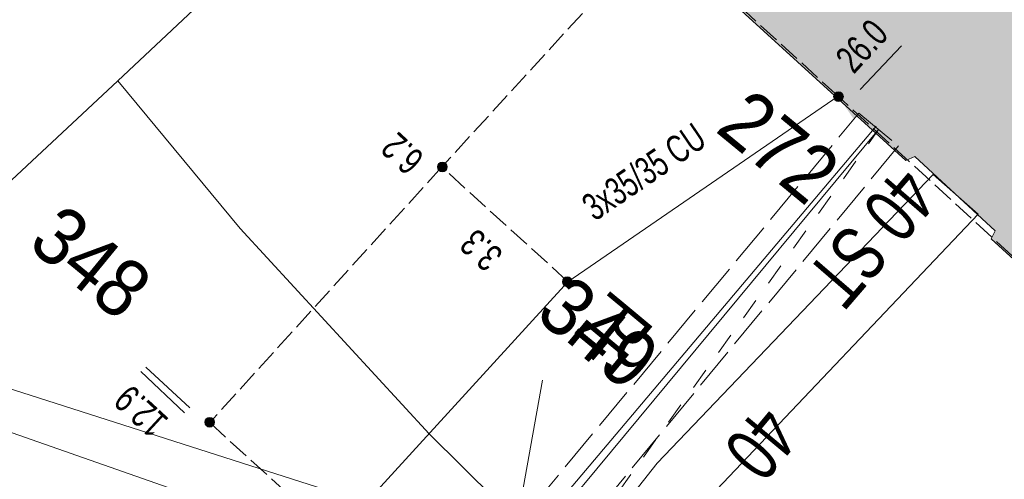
# Model space of a CAD drawing. Header units: metres. Extents: x -740 to 758, y -633 to 854.
# Tile 9 of 256: x -391 to -372, y -197 to -188. Entities that reach past the tile are written whole.
import ezdxf

# ---------------------------------------------------------------- set-up
doc = ezdxf.new("R2010")
doc.units = ezdxf.units.M
doc.header["$MEASUREMENT"] = 0
for name, pattern in [('416_125', [0.5408, 0.416, -0.1248]), ('416_416', [0.832, 0.416, -0.416]), ('832_208', [1.04, 0.832, -0.208])]:
    doc.linetypes.add(name, pattern=pattern)
for name, color, linetype in [('Gas.LOVION', 7, 'Continuous'), ('Grundkarte.LOVION', 7, 'Continuous'), ('Grundkarte_Text.LOVION', 7, 'Continuous'), ('Strom.LOVION', 7, 'Continuous'), ('StromBemass.LOVION', 7, 'Continuous'), ('Wasser.LOVION', 7, 'Continuous')]:
    doc.layers.add(name, color=color, linetype=linetype)
doc.styles.add('ERSTELLTER_STIL_1', font='arial.ttf')

msp = doc.modelspace()

# ---------------------------------------------------------------- hatches: boundary and pattern name
at = {"layer": 'Gas.LOVION', "linetype": 'Continuous', "lineweight": 13}
msp.add_hatch(color=7, dxfattribs=at).paths.add_polyline_path([(-374.314, -189.525), (-373.749, -190.017), (-373.511, -189.727), (-374.077, -189.236)])
at = {"layer": 'Grundkarte.LOVION', "linetype": 'Continuous', "lineweight": 18}
msp.add_hatch(color=9, dxfattribs=at).paths.add_polyline_path([(-371.787, -191.953), (-367.016, -196.304), (-360.233, -188.902), (-371.552, -178.63), (-378.309, -186), (-373.443, -190.43), (-373.273, -190.354), (-371.713, -191.798)])
at = {"layer": 'Strom.LOVION', "linetype": 'Continuous', "lineweight": 13}
msp.add_hatch(color=7, dxfattribs=at).paths.add_polyline_path([(-375.055, -188.755), (-374.468, -189.614), (-374.288, -189.493), (-374.874, -188.634)])
at = {"layer": 'StromBemass.LOVION', "linetype": 'Continuous', "lineweight": 13}
for points in [[(-374.684, -189.249), (-374.677, -189.239), (-374.671, -189.229), (-374.667, -189.218), (-374.664, -189.207), (-374.663, -189.195), (-374.663, -189.184), (-374.664, -189.172), (-374.667, -189.161), (-374.672, -189.15), (-374.677, -189.14), (-374.684, -189.13), (-374.692, -189.122), (-374.701, -189.114), (-374.711, -189.108), (-374.721, -189.103), (-374.733, -189.1), (-374.744, -189.098), (-374.756, -189.097), (-374.767, -189.098), (-374.779, -189.1), (-374.79, -189.104), (-374.8, -189.109), (-374.81, -189.115), (-374.819, -189.122), (-374.827, -189.131), (-374.834, -189.14), (-374.839, -189.15), (-374.844, -189.161), (-374.847, -189.173), (-374.848, -189.184), (-374.848, -189.196), (-374.846, -189.207), (-374.843, -189.219), (-374.839, -189.229), (-374.834, -189.24), (-374.827, -189.249), (-374.819, -189.257), (-374.81, -189.265), (-374.8, -189.271), (-374.789, -189.276), (-374.778, -189.28), (-374.767, -189.282), (-374.755, -189.282), (-374.743, -189.282), (-374.732, -189.279), (-374.721, -189.276), (-374.71, -189.271), (-374.701, -189.265), (-374.692, -189.257)], [(-374.68, -189.252), (-374.673, -189.242), (-374.668, -189.232), (-374.663, -189.221), (-374.66, -189.21), (-374.659, -189.198), (-374.659, -189.187), (-374.661, -189.175), (-374.664, -189.164), (-374.668, -189.153), (-374.673, -189.143), (-374.68, -189.133), (-374.688, -189.125), (-374.697, -189.117), (-374.707, -189.111), (-374.718, -189.106), (-374.729, -189.103), (-374.74, -189.101), (-374.752, -189.1), (-374.764, -189.101), (-374.775, -189.103), (-374.786, -189.107), (-374.797, -189.112), (-374.806, -189.118), (-374.815, -189.125), (-374.823, -189.134), (-374.83, -189.143), (-374.836, -189.153), (-374.84, -189.164), (-374.843, -189.176), (-374.844, -189.187), (-374.844, -189.199), (-374.843, -189.21), (-374.84, -189.222), (-374.835, -189.232), (-374.83, -189.243), (-374.823, -189.252), (-374.815, -189.261), (-374.806, -189.268), (-374.796, -189.274), (-374.786, -189.279), (-374.774, -189.283), (-374.763, -189.285), (-374.751, -189.285), (-374.74, -189.285), (-374.728, -189.282), (-374.717, -189.279), (-374.707, -189.274), (-374.697, -189.268), (-374.688, -189.26)], [(-382.379, -190.617), (-382.372, -190.607), (-382.366, -190.597), (-382.362, -190.586), (-382.359, -190.575), (-382.357, -190.563), (-382.357, -190.551), (-382.359, -190.539), (-382.362, -190.528), (-382.366, -190.517), (-382.372, -190.506), (-382.379, -190.497), (-382.387, -190.488), (-382.396, -190.481), (-382.406, -190.474), (-382.417, -190.469), (-382.428, -190.466), (-382.44, -190.463), (-382.452, -190.463), (-382.464, -190.463), (-382.475, -190.466), (-382.486, -190.469), (-382.497, -190.475), (-382.507, -190.481), (-382.516, -190.488), (-382.524, -190.497), (-382.531, -190.507), (-382.537, -190.517), (-382.541, -190.528), (-382.544, -190.54), (-382.546, -190.551), (-382.546, -190.563), (-382.544, -190.575), (-382.541, -190.587), (-382.537, -190.598), (-382.531, -190.608), (-382.524, -190.618), (-382.516, -190.626), (-382.507, -190.634), (-382.497, -190.64), (-382.486, -190.645), (-382.475, -190.649), (-382.463, -190.651), (-382.451, -190.652), (-382.439, -190.651), (-382.428, -190.648), (-382.416, -190.645), (-382.406, -190.64), (-382.396, -190.633), (-382.387, -190.626)], [(-379.952, -192.845), (-379.945, -192.836), (-379.939, -192.825), (-379.935, -192.814), (-379.932, -192.803), (-379.93, -192.791), (-379.93, -192.78), (-379.932, -192.768), (-379.935, -192.756), (-379.939, -192.745), (-379.945, -192.735), (-379.952, -192.726), (-379.96, -192.717), (-379.969, -192.709), (-379.979, -192.703), (-379.99, -192.698), (-380.001, -192.695), (-380.013, -192.692), (-380.025, -192.692), (-380.036, -192.692), (-380.048, -192.695), (-380.059, -192.698), (-380.07, -192.703), (-380.08, -192.71), (-380.089, -192.717), (-380.097, -192.726), (-380.104, -192.736), (-380.109, -192.746), (-380.114, -192.757), (-380.117, -192.768), (-380.118, -192.78), (-380.118, -192.792), (-380.117, -192.804), (-380.114, -192.815), (-380.109, -192.826), (-380.104, -192.836), (-380.097, -192.846), (-380.088, -192.854), (-380.079, -192.862), (-380.069, -192.868), (-380.059, -192.873), (-380.047, -192.877), (-380.036, -192.879), (-380.024, -192.88), (-380.012, -192.879), (-380.001, -192.877), (-379.989, -192.873), (-379.979, -192.868), (-379.969, -192.862), (-379.96, -192.854)], [(-386.897, -195.573), (-386.89, -195.563), (-386.885, -195.553), (-386.88, -195.542), (-386.877, -195.53), (-386.876, -195.518), (-386.876, -195.507), (-386.877, -195.495), (-386.88, -195.483), (-386.885, -195.472), (-386.891, -195.462), (-386.898, -195.452), (-386.906, -195.444), (-386.915, -195.436), (-386.925, -195.43), (-386.936, -195.425), (-386.947, -195.421), (-386.959, -195.419), (-386.97, -195.418), (-386.982, -195.419), (-386.994, -195.421), (-387.005, -195.425), (-387.016, -195.43), (-387.026, -195.437), (-387.035, -195.444), (-387.043, -195.453), (-387.05, -195.462), (-387.056, -195.473), (-387.06, -195.484), (-387.063, -195.495), (-387.064, -195.507), (-387.064, -195.519), (-387.063, -195.531), (-387.06, -195.542), (-387.055, -195.553), (-387.05, -195.564), (-387.043, -195.573), (-387.034, -195.582), (-387.025, -195.589), (-387.015, -195.596), (-387.005, -195.601), (-386.993, -195.604), (-386.982, -195.606), (-386.97, -195.607), (-386.958, -195.606), (-386.946, -195.604), (-386.935, -195.6), (-386.924, -195.595), (-386.914, -195.589), (-386.905, -195.581)], [(-386.897, -195.573), (-386.89, -195.563), (-386.885, -195.553), (-386.88, -195.542), (-386.877, -195.53), (-386.876, -195.518), (-386.876, -195.507), (-386.877, -195.495), (-386.88, -195.483), (-386.885, -195.472), (-386.891, -195.462), (-386.898, -195.452), (-386.906, -195.444), (-386.915, -195.436), (-386.925, -195.43), (-386.936, -195.425), (-386.947, -195.421), (-386.959, -195.419), (-386.97, -195.418), (-386.982, -195.419), (-386.994, -195.421), (-387.005, -195.425), (-387.016, -195.43), (-387.026, -195.437), (-387.035, -195.444), (-387.043, -195.453), (-387.05, -195.462), (-387.056, -195.473), (-387.06, -195.484), (-387.063, -195.495), (-387.064, -195.507), (-387.064, -195.519), (-387.063, -195.531), (-387.06, -195.542), (-387.055, -195.553), (-387.05, -195.564), (-387.043, -195.573), (-387.034, -195.582), (-387.025, -195.589), (-387.015, -195.596), (-387.005, -195.601), (-386.993, -195.604), (-386.982, -195.606), (-386.97, -195.607), (-386.958, -195.606), (-386.946, -195.604), (-386.935, -195.6), (-386.924, -195.595), (-386.914, -195.589), (-386.905, -195.581)]]:
    msp.add_hatch(color=7, dxfattribs=at).paths.add_polyline_path(points)
at = {"layer": 'Wasser.LOVION', "linetype": 'Continuous', "lineweight": 13}
msp.add_hatch(color=7, dxfattribs=at).paths.add_polyline_path([(-374.263, -189.594), (-373.685, -190.069), (-373.447, -189.78), (-374.026, -189.305)])

# ---------------------------------------------------------------- linework, layer by layer
at = {"layer": 'Gas.LOVION', "color": 5, "linetype": 'Continuous', "lineweight": 18}
msp.add_lwpolyline([(-382.73, -200.19), (-382.68, -200.096), (-382.593, -199.925), (-382.418, -199.746), (-382.197, -199.443), (-374.025, -189.763)], dxfattribs=at)
at = {"layer": 'Grundkarte.LOVION', "color": 253, "linetype": 'Continuous', "lineweight": 18}
msp.add_lwpolyline([(-238.874, -199.204), (-245.995, -196.205), (-314.588, -181.454), (-348.93, -180.26), (-355.631, -181.861), (-369.85, -176.69), (-375.599, -176.543), (-388.756, -188.883), (-394.065, -193.835), (-394.775, -194.437), (-401.023, -192.801), (-406.88, -191.542), (-412.805, -190.495), (-419.74, -189.696), (-426.737, -189.168), (-433.727, -189.024), (-438.536, -189.11)], dxfattribs=at)
msp.add_lwpolyline([(-238.874, -199.204), (-245.995, -196.205), (-314.588, -181.454), (-348.93, -180.26), (-355.631, -181.861), (-369.85, -176.69), (-375.599, -176.543), (-388.756, -188.883), (-394.065, -193.835), (-394.775, -194.437), (-401.023, -192.801), (-406.88, -191.542), (-412.805, -190.495), (-419.74, -189.696), (-426.737, -189.168), (-433.727, -189.024), (-438.536, -189.11)], dxfattribs=at)
at = {"layer": 'Grundkarte.LOVION', "color": 8, "linetype": 'Continuous', "lineweight": 18}
for points in [[(-314.588, -181.454), (-348.93, -180.26), (-355.631, -181.861), (-369.85, -176.69), (-375.599, -176.543), (-388.756, -188.883), (-394.065, -193.835), (-394.775, -194.437), (-401.023, -192.801), (-406.88, -191.542), (-412.805, -190.495), (-419.74, -189.696)], [(-438.536, -189.11), (-433.727, -189.024), (-426.737, -189.168), (-419.74, -189.696), (-412.805, -190.495), (-406.88, -191.542), (-401.023, -192.801), (-394.775, -194.437), (-391.572, -195.454), (-386.889, -197.094), (-381.418, -199.545), (-371.962, -205.27), (-364.715, -210.473), (-356.181, -216.141), (-353.542, -218.04), (-348.778, -221.417), (-345.345, -224.184)], [(-346.04, -234.006), (-352.079, -228.774), (-355.542, -226.304), (-358.651, -224.126), (-367.019, -218.648), (-372.402, -214.978), (-377.703, -210.945), (-382.55, -207.015), (-388.389, -201.408), (-393.943, -195.39), (-394.775, -194.437), (-391.572, -195.454), (-386.889, -197.094), (-381.418, -199.545), (-371.962, -205.27), (-364.715, -210.473), (-356.181, -216.141), (-353.542, -218.04), (-348.778, -221.417), (-345.345, -224.184)]]:
    msp.add_lwpolyline(points, dxfattribs=at)
at = {"layer": 'Grundkarte.LOVION', "color": 253, "linetype": 'Continuous', "lineweight": 18}
for points in [[(-391.572, -195.454), (-394.775, -194.437), (-394.065, -193.835), (-388.756, -188.883), (-375.599, -176.543), (-369.85, -176.69), (-355.631, -181.861), (-348.93, -180.26), (-348.635, -184.487), (-338.363, -215.492), (-338.238, -215.864), (-353.542, -218.04), (-356.181, -216.141), (-364.715, -210.473), (-371.962, -205.27), (-381.418, -199.545), (-386.889, -197.094)], [(-379.91, -200.461), (-381.012, -199.771), (-378.276, -196.311), (-372.914, -190.703), (-372.04, -191.475), (-377.239, -196.949)]]:
    msp.add_lwpolyline(points, close=True, dxfattribs=at)
at = {"layer": 'Grundkarte.LOVION', "color": 8, "linetype": 'Continuous', "lineweight": 18}
for points in [[(-388.756, -188.883), (-375.599, -176.543), (-369.85, -176.69), (-355.631, -181.861), (-348.93, -180.26), (-348.635, -184.487), (-356.78, -185.225), (-360.233, -188.902), (-367.016, -196.304), (-373.768, -203.732), (-378.664, -199.6), (-380.122, -198.295), (-382.707, -195.74), (-386.377, -191.754)], [(-371.787, -191.953), (-371.713, -191.798), (-373.273, -190.354), (-373.443, -190.43), (-378.309, -186), (-371.552, -178.63), (-360.233, -188.902), (-367.016, -196.304)], [(-394.065, -193.835), (-388.756, -188.883), (-386.377, -191.754), (-382.707, -195.74), (-380.122, -198.295)], [(-394.775, -194.437), (-394.065, -193.835), (-380.122, -198.295), (-378.664, -199.6), (-373.768, -203.732), (-371.962, -205.27), (-381.418, -199.545), (-386.889, -197.094), (-391.572, -195.454)]]:
    msp.add_lwpolyline(points, close=True, dxfattribs=at)
at = {"layer": 'Grundkarte.LOVION', "color": 7, "linetype": 'Continuous', "lineweight": 13}
msp.add_lwpolyline([(-381.211, -198.638), (-380.503, -194.697)], dxfattribs=at)
at = {"layer": 'Strom.LOVION', "color": 5, "linetype": 'Continuous', "lineweight": 18}
msp.add_lwpolyline([(-387.172, -205.235), (-387.437, -204.64), (-387.462, -204.081), (-387.302, -203.755), (-384.536, -197.736), (-380.01, -192.786), (-374.762, -189.185)], dxfattribs=at)
at = {"layer": 'StromBemass.LOVION', "color": 7, "linetype": '416_125', "lineweight": 13}
for points in [[(-378.267, -185.981), (-382.46, -190.558), (-386.969, -195.521), (-384.536, -197.736)], [(-355.737, -206.625), (-367.116, -196.195), (-368.188, -195.207), (-374.762, -189.185), (-378.267, -185.981)], [(-380.01, -192.786), (-382.46, -190.558)]]:
    msp.add_lwpolyline(points, dxfattribs=at)
at = {"layer": 'StromBemass.LOVION', "color": 7, "linetype": 'Continuous', "lineweight": 13}
for points in [[(-374.331, -189.054), (-373.527, -188.207)], [(-387.461, -195.332), (-388.308, -194.529)], [(-387.352, -195.233), (-388.212, -194.445)]]:
    msp.add_lwpolyline(points, dxfattribs=at)
for centre, radius in [((-374.755, -189.19), 0.0928), ((-374.752, -189.193), 0.0928), ((-382.451, -190.557), 0.0944), ((-380.024, -192.786), 0.094), ((-386.97, -195.513), 0.0944), ((-386.97, -195.513), 0.0944)]:
    msp.add_circle(centre, radius, dxfattribs=at)
at = {"layer": 'Wasser.LOVION', "color": 7, "linetype": '832_208', "lineweight": 13}
msp.add_lwpolyline([(-374.36, -189.515), (-373.588, -190.149), (-381.201, -199.346), (-383.642, -203.855), (-384.532, -203.366), (-382.055, -198.779)], close=True, dxfattribs=at)
at = {"layer": 'Wasser.LOVION', "color": 150, "linetype": 'Continuous', "lineweight": 18}
msp.add_lwpolyline([(-384.498, -204.176), (-384.448, -204.082), (-384.081, -203.603), (-381.629, -199.048), (-373.974, -189.832)], dxfattribs=at)
at = {"layer": 'Wasser.LOVION', "color": 252, "linetype": '416_416', "lineweight": 18}
msp.add_lwpolyline([(-383.294, -201.073), (-382.43, -201.594), (-373.974, -189.832)], dxfattribs=at)

# ---------------------------------------------------------------- texts
at = {"layer": 'Gas.LOVION', "color": 5, "linetype": 'Continuous', "lineweight": 18, "insert": (-373.579, -190.481), "char_height": 1.06709, "attachment_point": 7, "rotation": 229.2443, "style": 'ERSTELLTER_STIL_1'}
msp.add_mtext('{\\A1;\\W0.71558x;40 ST}', dxfattribs=at)
at = {"layer": 'Grundkarte_Text.LOVION', "color": 7, "linetype": 'Continuous', "lineweight": 13, "char_height": 1.12431, "attachment_point": 7, "style": 'ERSTELLTER_STIL_1'}
for s, insert, rotation in [('{\\A1;\\W0.89450x;272}', (-377.172, -189.853), 320.5837), ('{\\A1;\\W0.89450x;348}', (-390.543, -192.106), 320.584), ('{\\A1;\\W0.89450x;349}', (-380.685, -193.477), 320.5837)]:
    msp.add_mtext(s, dxfattribs=dict(at, insert=insert, rotation=rotation))
at = {"layer": 'Strom.LOVION', "color": 5, "linetype": 'Continuous', "lineweight": 18, "insert": (-379.485, -191.63), "char_height": 0.53354, "attachment_point": 7, "rotation": 34.2428, "style": 'ERSTELLTER_STIL_1'}
msp.add_mtext('{\\A1;\\W0.67982x;3x35/35 CU }', dxfattribs=at)
at = {"layer": 'StromBemass.LOVION', "color": 7, "linetype": 'Continuous', "lineweight": 13, "attachment_point": 7, "style": 'ERSTELLTER_STIL_1'}
for s, insert, char_height, rotation in [('{\\A1;\\W0.71559x;26.0}', (-374.453, -188.775), 0.53354, 47.2416), ('{\\A1;\\W0.71556x;6.2}', (-382.766, -190.35), 0.53355, 137.2425), ('{\\A1;\\W0.71556x;3.3}', (-381.237, -192.225), 0.53356, 137.242), ('{\\A1;\\W0.71555x;12.9}', (-387.738, -195.454), 0.53356, 137.242)]:
    msp.add_mtext(s, dxfattribs=dict(at, insert=insert, char_height=char_height, rotation=rotation))
at = {"layer": 'Wasser.LOVION', "color": 150, "linetype": 'Continuous', "lineweight": 18, "attachment_point": 7, "style": 'ERSTELLTER_STIL_1'}
for s, insert, char_height, rotation in [('{\\A1;\\W0.71559x;PE}', (-379.134, -192.906), 1.06709, 230.245), ('{\\A1;\\W0.71557x;40}', (-376.286, -195.118), 1.0671, 230.2439)]:
    msp.add_mtext(s, dxfattribs=dict(at, insert=insert, char_height=char_height, rotation=rotation))

doc.saveas('drawing.dxf')
